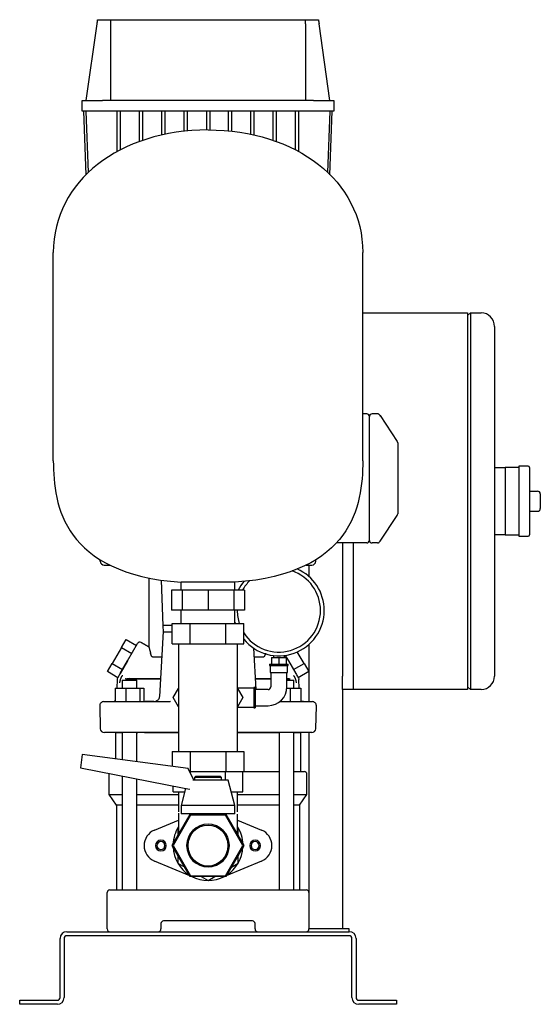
# Model space of a CAD drawing. Header units: millimetres. Extents: x 14 to 1263, y 13 to 745.
# Tile 3 of 3: x 876 to 1263, y 13 to 745. Entities that reach past the tile are written whole.
import ezdxf

# ---------------------------------------------------------------- set-up
doc = ezdxf.new("R2010")
doc.units = ezdxf.units.MM

msp = doc.modelspace()

# ---------------------------------------------------------------- linework, layer by layer
at = {"color": 7, "linetype": 'Continuous', "lineweight": 25}
for p, q in [((925.3, 685.29), (933.3, 742.21)), ((933.74, 745.29), (943.29, 745.29)), ((943.29, 745.29), (1088.31, 745.29)), ((943.3, 742.21), (943.3, 685.29)), ((1088.3, 742.21), (1088.3, 685.29)), ((1088.31, 745.29), (1097.87, 745.29)), ((1106.3, 685.29), (1098.3, 742.21)), ((922.3, 677.29), (922.3, 685.29)), ((922.3, 685.29), (937.3, 685.29)), ((1094.3, 685.29), (937.3, 685.29)), ((1094.3, 685.29), (1109.3, 685.29)), ((1109.3, 685.29), (1109.3, 677.29)), ((937.3, 677.29), (922.3, 677.29)), ((925.2, 630.06), (923.55, 677.29)), ((926.89, 631.81), (925.3, 677.29)), ((1094.3, 677.29), (937.3, 677.29)), ((948.3, 647.18), (948.3, 677.29)), ((950.8, 648.59), (950.8, 677.29)), ((964.87, 654.61), (964.87, 677.29)), ((967.37, 655.52), (967.37, 677.29)), ((981.43, 659.55), (981.43, 677.29)), ((983.93, 660.02), (983.93, 677.29)), ((997.99, 662.22), (997.99, 677.29)), ((1000.49, 662.5), (1000.49, 677.29)), ((1014.55, 677.29), (1014.55, 663.25)), ((1017.05, 677.29), (1017.05, 663.25)), ((1031.12, 662.5), (1031.12, 677.29)), ((1033.62, 662.22), (1033.62, 677.29)), ((1047.68, 660.02), (1047.68, 677.29)), ((1050.18, 659.55), (1050.18, 677.29)), ((1064.24, 655.52), (1064.24, 677.29)), ((1066.74, 654.61), (1066.74, 677.29)), ((1080.8, 648.59), (1080.8, 677.29)), ((1083.3, 647.18), (1083.3, 677.29)), ((1109.3, 677.29), (1094.3, 677.29)), ((1106.3, 677.29), (1104.72, 631.81)), ((1106.41, 630.06), (1108.05, 677.29)), ((900.8, 417.29), (900.8, 572.29)), ((1130.8, 417.29), (1130.8, 572.29)), ((1130.8, 527.29), (1208.8, 527.29)), ((1208.8, 527.29), (1208.8, 507.29)), ((1208.8, 525.29), (1210.8, 527.29)), ((1210.8, 527.29), (1210.8, 507.29)), ((1210.8, 527.29), (1218.8, 527.29)), ((1228.8, 517.29), (1228.8, 507.29)), ((1208.8, 507.29), (1208.8, 267.29)), ((1210.8, 507.29), (1210.8, 267.29)), ((1228.8, 507.29), (1228.8, 267.29)), ((1133.8, 452.29), (1130.8, 452.29)), ((1135.8, 444.29), (1135.8, 450.39)), ((1141.73, 452.29), (1137.7, 452.29)), ((1141.73, 452.29), (1141.73, 452.29)), ((1143.25, 451.6), (1142.89, 451.91)), ((1143.88, 450.49), (1143.69, 450.97)), ((1143.69, 450.97), (1156.47, 431.8)), ((1135.8, 364.29), (1135.8, 444.29)), ((1156.72, 431.21), (1156.47, 431.8)), ((1156.78, 430.98), (1156.61, 431.31)), ((1156.76, 430.76), (1156.76, 430.76)), ((1156.76, 430.76), (1156.8, 430.64)), ((1156.8, 427.36), (1156.8, 381.23)), ((1228.8, 412.29), (1236.8, 412.29)), ((1246.8, 412.29), (1236.8, 412.29)), ((1236.8, 412.29), (1236.8, 402.29)), ((1253.8, 413.29), (1246.8, 413.29)), ((1246.8, 413.29), (1246.8, 387.29)), ((1254.8, 412.29), (1254.8, 362.29)), ((1236.8, 402.29), (1236.8, 387.29)), ((1254.8, 394.79), (1260.8, 394.79)), ((1262.8, 392.79), (1262.8, 381.79)), ((1236.8, 387.29), (1236.8, 372.29)), ((1246.8, 387.29), (1246.8, 361.29)), ((1143.69, 357.62), (1156.47, 376.79)), ((1254.8, 379.79), (1260.8, 379.79)), ((1236.8, 372.29), (1236.8, 362.29)), ((1135.8, 362.19), (1135.8, 364.29)), ((1236.8, 362.29), (1228.8, 362.29)), ((1236.8, 362.29), (1246.8, 362.29)), ((1246.8, 361.29), (1253.8, 361.29)), ((1133.8, 356.29), (1111.25, 356.29)), ((1115.8, 356.29), (1115.8, 257.29)), ((1123.8, 356.29), (1123.8, 267.29)), ((1123.8, 356.29), (1123.8, 257.29)), ((1135.8, 358.19), (1135.8, 358.57)), ((1141.73, 356.29), (1137.7, 356.29)), ((1141.73, 356.29), (1141.74, 356.31)), ((1141.73, 356.29), (1141.83, 356.31)), ((1141.74, 356.31), (1141.83, 356.31)), ((1142.89, 356.68), (1143.25, 356.99)), ((1143.69, 357.62), (1143.89, 358.09)), ((935.66, 342.79), (935.66, 343.86)), ((938.66, 339.79), (942.88, 339.79)), ((1088.65, 339.79), (1092.95, 339.79)), ((1090.8, 339.79), (1090.8, 331.38)), ((1095.95, 342.79), (1095.95, 343.86)), ((971.8, 330.28), (971.8, 279.06)), ((980.89, 328.72), (982.27, 294.78)), ((1035.8, 327.01), (995.8, 327.01)), ((995.8, 321.29), (995.8, 327.01)), ((1035.8, 321.29), (1035.8, 327.01)), ((988.74, 321.29), (988.74, 306.29)), ((996.67, 321.29), (988.74, 321.29)), ((996.67, 321.29), (996.67, 306.29)), ((1015.8, 321.29), (996.67, 321.29)), ((1015.8, 321.29), (1015.8, 306.29)), ((1034.94, 321.29), (1015.8, 321.29)), ((1034.94, 321.29), (1034.94, 306.29)), ((1042.86, 321.29), (1034.94, 321.29)), ((1042.86, 321.29), (1042.86, 306.29)), ((996.67, 306.29), (988.74, 306.29)), ((995.8, 296.29), (995.8, 306.29)), ((1015.8, 306.29), (996.67, 306.29)), ((1034.94, 306.29), (1015.8, 306.29)), ((1042.86, 306.29), (1034.94, 306.29)), ((1035.8, 296.29), (1035.8, 306.29)), ((1037.5, 306.29), (1037.5, 306.09)), ((982.27, 294.78), (982.35, 290.23)), ((989.25, 294.79), (982.8, 294.79)), ((989.25, 281.29), (989.25, 296.29)), ((989.25, 296.29), (1002.52, 296.29)), ((1002.52, 281.29), (1002.52, 296.29)), ((1002.52, 296.29), (1029.08, 296.29)), ((1029.08, 281.29), (1029.08, 296.29)), ((1029.08, 296.29), (1042.36, 296.29)), ((1036.16, 296.29), (1035.8, 297.55)), ((1042.36, 281.29), (1042.36, 296.29)), ((982.35, 290.36), (979.62, 242.07)), ((982.89, 290.29), (989.25, 290.29)), ((951.38, 278.62), (944.45, 266.62)), ((951.38, 278.62), (954.84, 284.62)), ((951.38, 278.62), (959.17, 274.12)), ((954.84, 284.62), (962.64, 280.12)), ((955.94, 268.52), (963.47, 281.56)), ((966.2, 282.29), (971.8, 279.06)), ((971.8, 279.06), (966.2, 282.29)), ((989.25, 281.29), (1002.52, 281.29)), ((993.8, 281.29), (993.8, 266.29)), ((1002.52, 281.29), (1029.08, 281.29)), ((1029.08, 281.29), (1042.36, 281.29)), ((1037.8, 266.29), (1037.8, 281.29)), ((1090.8, 280.8), (1090.8, 238.29)), ((981.26, 271.37), (974.84, 271.37)), ((1051.69, 247.29), (1049.95, 278.07)), ((1056.77, 271.37), (1050.46, 271.37)), ((1062.95, 271.09), (1062.95, 266.09)), ((1062.95, 271.09), (1068.45, 271.09)), ((1064.35, 272.59), (1064.35, 271.09)), ((1068.45, 271.09), (1068.45, 266.09)), ((1068.45, 271.09), (1073.95, 271.09)), ((1072.55, 271.09), (1072.55, 272.59)), ((1073.26, 272.69), (1075.66, 268.52)), ((1073.95, 271.09), (1073.95, 266.09)), ((1087.16, 266.62), (1082.17, 275.25)), ((940.99, 260.62), (944.45, 266.62)), ((944.45, 266.62), (952.24, 262.12)), ((955.94, 268.52), (950.6, 259.26)), ((950.6, 259.26), (955.94, 268.52)), ((993.8, 266.29), (993.8, 216.29)), ((1037.8, 216.29), (1037.8, 266.29)), ((1061.45, 266.09), (1061.45, 265.09)), ((1061.45, 266.09), (1068.45, 266.09)), ((1061.45, 265.09), (1068.45, 265.09)), ((1061.95, 265.09), (1061.95, 260.09)), ((1068.45, 266.09), (1075.45, 266.09)), ((1068.45, 265.09), (1075.45, 265.09)), ((1074.95, 260.09), (1074.95, 265.09)), ((1075.45, 265.09), (1075.45, 266.09)), ((1075.66, 268.52), (1081.01, 259.26)), ((1079.36, 262.12), (1087.16, 266.62)), ((1087.16, 266.62), (1090.62, 260.62)), ((1208.8, 267.29), (1208.8, 247.29)), ((1210.8, 267.29), (1210.8, 247.29)), ((1228.8, 267.29), (1228.8, 257.29)), ((948.78, 256.12), (940.99, 260.62)), ((1061.95, 260.09), (1068.45, 260.09)), ((1062.45, 260.09), (1062.45, 249.29)), ((1068.45, 260.09), (1074.95, 260.09)), ((1074.45, 249.29), (1074.45, 260.09)), ((1090.62, 260.62), (1082.83, 256.12)), ((1115.8, 247.29), (1115.8, 257.29)), ((1123.8, 257.29), (1123.8, 247.29)), ((948.29, 254.78), (948.12, 248.29)), ((952.09, 254.29), (952.09, 248.29)), ((952.09, 254.29), (962.85, 254.29)), ((952.09, 254.29), (952.09, 254.29)), ((954.67, 255.29), (954.39, 255.25)), ((954.39, 255.25), (954.67, 255.29)), ((954.67, 255.29), (954.66, 255.39)), ((954.66, 255.39), (954.67, 255.29)), ((954.67, 255.29), (980.32, 255.29)), ((957.07, 255.4), (956.27, 255.29)), ((980.32, 255.29), (956.27, 255.29)), ((962.85, 248.29), (962.85, 254.29)), ((1051.27, 255.29), (1062.45, 255.29)), ((1062.45, 255.29), (1051.27, 255.29)), ((1074.45, 255.29), (1076.94, 255.29)), ((1075.34, 255.29), (1074.45, 255.29)), ((1074.45, 254.29), (1079.52, 254.29)), ((1075.34, 255.29), (1074.51, 255.4)), ((1079.52, 248.29), (1079.52, 254.29)), ((1079.52, 254.29), (1079.52, 254.29)), ((1083.49, 248.29), (1083.32, 254.78)), ((1210.8, 247.29), (1208.8, 249.29)), ((946.87, 248.29), (946.87, 238.29)), ((946.87, 248.29), (954.63, 248.29)), ((954.63, 248.29), (954.63, 238.29)), ((954.63, 248.29), (965.22, 248.29)), ((965.22, 248.29), (965.22, 238.29)), ((965.22, 248.29), (968.06, 248.29)), ((968.06, 248.29), (968.06, 238.29)), ((989.82, 241.29), (993.8, 248.19)), ((1049.95, 248.29), (1037.8, 248.29)), ((1037.8, 248.19), (1041.78, 241.29)), ((1050.95, 248.79), (1049.95, 248.79)), ((1049.95, 248.79), (1049.95, 241.29)), ((1050.95, 248.79), (1050.95, 241.29)), ((1060.45, 247.29), (1050.95, 247.29)), ((1074.42, 248.29), (1076.98, 248.29)), ((1076.98, 248.29), (1076.98, 238.29)), ((1076.98, 248.29), (1084.74, 248.29)), ((1084.74, 248.29), (1084.74, 238.29)), ((1123.8, 247.29), (1115.8, 247.29)), ((1115.8, 247.29), (1115.8, 69.29)), ((1208.8, 247.29), (1123.8, 247.29)), ((1218.8, 247.29), (1210.8, 247.29)), ((935.28, 235.21), (935.73, 218.21)), ((938.28, 238.29), (945.27, 238.29)), ((945.27, 238.29), (957.47, 238.29)), ((957.47, 238.29), (961.38, 238.29)), ((968.06, 238.29), (975.32, 238.29)), ((968.06, 238.29), (975.31, 238.29)), ((975.55, 238.29), (969.13, 238.29)), ((974.31, 238.29), (974.3, 238.29)), ((976.89, 238.29), (978.05, 238.29)), ((977.17, 238.29), (977.99, 238.29)), ((978.05, 238.29), (977.17, 238.29)), ((987.97, 238.3), (986.29, 238.24)), ((986.52, 238.29), (986.44, 238.19)), ((986.52, 238.29), (987.72, 238.31)), ((993.8, 234.4), (989.82, 241.29)), ((1041.78, 241.29), (1037.8, 234.4)), ((1037.8, 234.29), (1049.95, 234.29)), ((1049.95, 241.29), (1049.95, 233.79)), ((1050.95, 241.29), (1050.95, 233.79)), ((1050.95, 235.29), (1060.45, 235.29)), ((1069.02, 238.29), (1070.23, 238.29)), ((1070.23, 238.29), (1074.14, 238.29)), ((1074.14, 238.29), (1086.34, 238.29)), ((1086.87, 238.29), (1084.74, 238.29)), ((1086.34, 238.29), (1093.33, 238.29)), ((1095.88, 218.21), (1096.33, 235.21)), ((1049.95, 233.79), (1050.95, 233.79)), ((945.7, 215.29), (938.73, 215.29)), ((961.29, 215.29), (945.7, 215.29)), ((947.05, 215.29), (947.05, 195.68)), ((947.05, 215.29), (952.09, 215.29)), ((952.09, 215.29), (952.09, 195.02)), ((962.85, 193.59), (962.85, 215.29)), ((962.85, 215.29), (963.68, 215.29)), ((968.6, 215.29), (993.8, 215.29)), ((993.8, 215.29), (971.48, 215.29)), ((993.8, 216.29), (993.8, 201.29)), ((1037.8, 201.29), (1037.8, 216.29)), ((1037.8, 215.29), (1068.76, 215.29)), ((1060.12, 215.29), (1037.8, 215.29)), ((1068.76, 215.29), (1068.76, 98.29)), ((1085.91, 215.29), (1070.32, 215.29)), ((1079.52, 98.29), (1079.52, 215.29)), ((1079.52, 215.29), (1084.55, 215.29)), ((1084.55, 215.29), (1084.55, 186.29)), ((1092.88, 215.29), (1085.91, 215.29)), ((1090.8, 215.29), (1090.8, 96.29)), ((922.21, 198.98), (920.9, 189.09)), ((1000.97, 188.53), (922.21, 198.98)), ((989.25, 201.29), (989.25, 190.09)), ((989.25, 201.29), (1002.52, 201.29)), ((1002.52, 201.29), (1002.52, 186.29)), ((1002.52, 201.29), (1029.08, 201.29)), ((1029.08, 201.29), (1029.08, 186.29)), ((1029.08, 201.29), (1042.36, 201.29)), ((1042.36, 201.29), (1042.36, 186.29)), ((920.9, 189.09), (998.16, 174.07)), ((942.3, 169.15), (942.3, 184.29)), ((952.09, 183.03), (952.09, 98.29)), ((1005.37, 179.94), (1000.97, 188.53)), ((1002.11, 186.29), (1002.52, 186.29)), ((1002.52, 186.29), (1029.08, 186.29)), ((1002.81, 184.93), (1002.81, 186.29)), ((1028.79, 179.94), (1028.79, 186.29)), ((1029.08, 186.29), (1042.36, 186.29)), ((1041.78, 171.29), (1041.78, 186.29)), ((1042.36, 186.29), (1068.76, 186.29)), ((1079.52, 186.29), (1087.3, 186.29)), ((1089.3, 169.15), (1089.3, 184.29)), ((962.85, 98.29), (962.85, 180.94)), ((989.82, 171.29), (989.82, 175.69)), ((1015.8, 179.94), (1004.62, 179.94)), ((1006.8, 182.94), (1005.8, 181.94)), ((1005.8, 181.94), (1005.8, 179.94)), ((1015.8, 181.94), (1005.8, 181.94)), ((1006.8, 182.94), (1015.8, 182.94)), ((1015.8, 182.94), (1024.8, 182.94)), ((1025.8, 181.94), (1015.8, 181.94)), ((1030.8, 179.94), (1015.8, 179.94)), ((1025.8, 181.94), (1024.8, 182.94)), ((1025.8, 179.94), (1025.8, 181.94)), ((1035.8, 161.19), (1030.8, 179.94)), ((942.3, 169.15), (952.09, 169.15)), ((947.8, 161.29), (942.3, 169.15)), ((962.85, 169.15), (993.8, 169.15)), ((989.82, 171.29), (998.5, 171.29)), ((993.8, 171.29), (993.8, 156.29)), ((999.18, 173.84), (995.8, 161.19)), ((998.16, 174.07), (1002.28, 173.13)), ((1033.11, 171.29), (1041.78, 171.29)), ((1037.8, 156.29), (1037.8, 171.29)), ((1037.8, 169.15), (1068.76, 169.15)), ((1079.52, 169.15), (1089.3, 169.15)), ((1083.8, 161.29), (1089.3, 169.15)), ((952.09, 161.29), (947.8, 161.29)), ((947.8, 161.29), (947.8, 98.29)), ((993.8, 161.29), (962.85, 161.29)), ((995.8, 161.19), (995.8, 154.94)), ((1015.8, 161.19), (995.8, 161.19)), ((1035.8, 161.19), (1015.8, 161.19)), ((1035.8, 154.94), (1035.8, 161.19)), ((1068.76, 161.29), (1037.8, 161.29)), ((1083.8, 161.29), (1079.52, 161.29)), ((1083.8, 161.29), (1083.8, 98.29)), ((989.25, 131.29), (1002.52, 154.29)), ((1002.81, 153.79), (989.82, 131.29)), ((993.8, 155.39), (993.8, 139.19)), ((1015.8, 154.94), (995.8, 154.94)), ((1002.52, 154.29), (1005.8, 154.29)), ((1028.79, 153.79), (1002.81, 153.79)), ((1005.8, 154.94), (1005.8, 153.79)), ((1035.8, 154.94), (1015.8, 154.94)), ((1025.8, 153.79), (1025.8, 154.94)), ((1025.8, 154.29), (1029.08, 154.29)), ((1041.78, 131.29), (1028.79, 153.79)), ((1029.08, 154.29), (1042.36, 131.29)), ((1037.8, 139.19), (1037.8, 154.68)), ((975.98, 142.82), (993.8, 150.27)), ((1037.8, 150.27), (1055.62, 142.82)), ((993.8, 144.57), (993.3, 144.28)), ((993.3, 144.28), (993.3, 138.32)), ((1038.3, 144.28), (1037.8, 144.57)), ((1038.3, 138.32), (1038.3, 144.28)), ((1002.52, 108.29), (989.25, 131.29)), ((989.82, 131.29), (1002.81, 108.79)), ((1028.79, 108.79), (1041.78, 131.29)), ((1042.36, 131.29), (1029.08, 108.29)), ((1002.24, 108.78), (975.98, 119.76)), ((993.3, 124.26), (993.3, 118.3)), ((993.3, 118.3), (998.47, 115.32)), ((1055.62, 119.76), (1029.36, 108.78)), ((1033.14, 115.32), (1038.3, 118.3)), ((1038.3, 118.3), (1038.3, 124.26)), ((1029.08, 108.29), (1002.52, 108.29)), ((1002.81, 108.79), (1028.79, 108.79)), ((1005.77, 107.3), (1003.41, 108.29)), ((1010.64, 108.29), (1015.8, 105.31)), ((1015.8, 105.31), (1020.97, 108.29)), ((1028.2, 108.29), (1025.83, 107.3)), ((940.8, 69.29), (940.8, 96.29)), ((942.8, 98.29), (953.8, 98.29)), ((953.8, 98.29), (1077.8, 98.29)), ((1077.8, 98.29), (1088.8, 98.29)), ((1090.8, 96.29), (1090.8, 69.29)), ((980.8, 73.29), (980.8, 69.29)), ((1048.8, 75.29), (982.8, 75.29)), ((1050.8, 69.29), (1050.8, 73.29)), ((910.8, 67.29), (1120.8, 67.29)), ((1120.8, 69.29), (1090.8, 69.29)), ((1120.8, 67.29), (1120.8, 69.29)), ((905.8, 18.29), (905.8, 62.29)), ((908.8, 62.29), (908.8, 18.29)), ((1120.8, 64.29), (910.8, 64.29)), ((1122.8, 18.29), (1122.8, 62.29)), ((1125.8, 62.29), (1125.8, 18.29)), ((875.8, 13.29), (875.8, 16.29)), ((875.8, 16.29), (880.8, 16.29)), ((880.8, 16.29), (903.8, 16.29)), ((1127.8, 16.29), (1150.8, 16.29)), ((1150.8, 16.29), (1155.8, 16.29)), ((1155.8, 16.29), (1155.8, 13.29)), ((880.8, 13.29), (875.8, 13.29)), ((903.8, 13.29), (880.8, 13.29)), ((1150.8, 13.29), (1127.8, 13.29)), ((1155.8, 13.29), (1150.8, 13.29))]:
    msp.add_line(p, q, dxfattribs=at)
at = {"color": 7, "linetype": 'Continuous', "lineweight": 25, "flags": 128}
for points in [[(971.49, 238.29), (973.35, 238.29), (975.22, 238.29), (977.09, 238.29), (978.97, 238.29), (980.85, 238.29), (982.73, 238.29), (984.62, 238.29), (986.52, 238.29)], [(942.3, 184.29), (942.34, 184.68), (942.4, 184.91)]]:
    msp.add_lwpolyline(points, dxfattribs=at)
at = {"color": 7, "linetype": 'Continuous', "lineweight": 25}
for centre, radius, start, end in [((1218.8, 517.29), 10, 0, 90), ((1133.81, 450.29), 2, 2.86594, 90.07166), ((1137.7, 450.39), 1.9, 90, 180), ((1141.73, 450.29), 2, 32.47022, 64.6236), ((1154.8, 430.69), 2, 358.58115, 33.72088), ((1253.8, 412.29), 1, 360, 90), ((1260.8, 392.79), 2, 0, 90), ((1260.8, 381.79), 2, 270, 0), ((1154.8, 377.9), 2, 326.30993, 0), ((1253.8, 362.29), 1, 270, 0), ((1133.8, 358.29), 2, 270, 360), ((1137.7, 358.19), 1.9, 180, 270), ((1141.74, 358.29), 2, 295.33745, 328.26974), ((938.66, 342.79), 3, 180, 270), ((1068.45, 306.09), 33.75, 0, 66.31802), ((1092.95, 342.79), 3, 270, 0), ((1068.45, 306.09), 30.95, 0, 71.50005), ((1068.45, 306.09), 33.75, 139.87749, 153.23255), ((1068.45, 306.09), 30.95, 134.52607, 150.58613), ((1068.45, 306.09), 30.95, 180, 198.45983), ((1068.45, 306.09), 33.75, 219.36755, 0), ((1068.45, 306.09), 30.95, 212.53815, 0), ((965.2, 280.56), 2, 60, 150), ((1218.8, 257.29), 10, 270, 0), ((1060.45, 249.29), 2, 270, 0), ((1060.45, 249.29), 14, 270, 0), ((938.28, 235.29), 3, 90.00017, 181.5), ((944.74, 241.49), 3.2, 270, 311.73701), ((1086.87, 241.49), 3.2, 228.26299, 270), ((1093.33, 235.29), 3, 358.5, 89.99983), ((938.73, 218.29), 3, 181.5, 270), ((1092.88, 218.29), 3, 270.00017, 358.5), ((1087.3, 184.29), 2, 0, 90), ((1015.8, 131.29), 15.88, 0, 180), ((980.8, 131.29), 12.5, 112.68809, 180), ((1015.8, 131.29), 26, 147.79577, 177.79577), ((1015.8, 131.29), 15, 0, 180), ((1015.8, 131.29), 26, 2.20423, 32.20423), ((1050.8, 131.29), 12.5, 292.68809, 67.31191), ((980.8, 131.29), 4, 0, 180), ((980.8, 131.29), 3, 0, 180), ((1050.8, 131.29), 4, 0, 180), ((1050.8, 131.29), 3, 0, 180), ((980.8, 131.29), 12.5, 180, 247.31191), ((980.8, 131.29), 4, 180, 0), ((980.8, 131.29), 3, 180, 0), ((1015.8, 131.29), 26, 182.20423, 237.79577), ((1015.8, 131.29), 15.88, 180, 0), ((1015.8, 131.29), 15, 180, 0), ((1015.8, 131.29), 26, 302.20423, 357.79577), ((1050.8, 131.29), 4, 180, 0), ((1050.8, 131.29), 3, 180, 0), ((1015.8, 131.29), 26, 242.20423, 297.79577), ((942.8, 96.29), 2, 90, 180), ((1088.8, 96.29), 2, 0, 90), ((982.8, 73.29), 2, 90, 180), ((1048.8, 73.29), 2, 0, 90), ((910.8, 62.29), 5, 90, 180), ((942.8, 69.29), 2, 180, 270), ((978.8, 69.29), 2, 270, 0), ((1052.8, 69.29), 2, 180, 270), ((1088.8, 69.29), 2, 270, 0), ((1120.8, 62.29), 5, 0, 90), ((910.8, 62.29), 2, 90, 180), ((1120.8, 62.29), 2, 0, 90), ((903.8, 18.29), 2, 270, 0), ((903.8, 18.29), 5, 270, 0), ((1127.8, 18.29), 5, 180, 270), ((1127.8, 18.29), 2, 180, 270)]:
    msp.add_arc(centre, radius, start, end, dxfattribs=at)
for points in [[(933.3, 742.21), (933.45, 743.24), (933.59, 744.27), (933.74, 745.29)], [(943.29, 745.29), (943.3, 744.27), (943.3, 743.24), (943.3, 742.21)], [(1088.3, 742.21), (1088.3, 743.24), (1088.31, 744.27), (1088.31, 745.29)], [(1097.87, 745.29), (1098.01, 744.27), (1098.16, 743.24), (1098.3, 742.21)], [(1015.8, 663.29), (950.29, 663.29), (900.8, 625.44), (900.8, 572.29)], [(1015.8, 663.29), (1081.32, 663.29), (1130.8, 625.44), (1130.8, 572.29)], [(900.8, 417.29), (900.8, 383.74), (908.59, 333.57), (995.8, 327.01)], [(1130.8, 417.29), (1130.8, 383.74), (1123.01, 333.57), (1035.8, 327.01)], [(1081.01, 259.26), (1081.69, 258.09), (1082.71, 256.32), (1083.05, 255.73), (1083.05, 255.73)], [(948.56, 255.73), (948.39, 255.45), (948.3, 255.11), (948.29, 254.78)], [(956.27, 255.29), (956.03, 255.29), (955.8, 255.29), (955.56, 255.29)], [(1076.05, 255.29), (1075.81, 255.29), (1075.57, 255.29), (1075.34, 255.29)], [(1083.05, 255.73), (1083.21, 255.45), (1083.31, 255.11), (1083.32, 254.78)]]:
    msp.add_open_spline(points, degree=3, dxfattribs=at)
for points, knots in [([(1143.08, 451.77), (1142.97, 451.85), (1142.77, 452.02), (1142.4, 452.18), (1142.02, 452.28), (1141.76, 452.28), (1141.73, 452.29)], [0, 0, 0, 0, 0.252386, 0.506441, 0.757181, 1, 1, 1, 1]), ([(1143.69, 450.97), (1143.59, 451.11), (1143.45, 451.32), (1143.43, 451.35), (1143.42, 451.36)], [0, 0, 0, 0, 0.6600326, 1, 1, 1, 1]), ([(1156.8, 430.64), (1156.8, 430.59), (1156.8, 430.55), (1156.8, 430.27), (1156.8, 429.65), (1156.8, 428.62), (1156.8, 427.8), (1156.8, 427.36)], [0, 0, 0, 0, 0.044863, 0.255091, 0.452718, 0.702688, 1, 1, 1, 1]), ([(1156.8, 381.23), (1156.8, 380.71), (1156.8, 380.25), (1156.8, 379.45), (1156.8, 379.1), (1156.8, 378.53), (1156.8, 378.3), (1156.8, 377.98), (1156.8, 377.9), (1156.8, 377.9)], [0, 0, 0, 0, 0.25, 0.25, 0.5, 0.5, 0.75, 0.75, 1, 1, 1, 1]), ([(1135.8, 358.57), (1135.8, 358.58), (1135.8, 358.62), (1135.8, 358.7), (1135.8, 358.81), (1135.8, 358.96), (1135.8, 359.18), (1135.8, 359.5), (1135.8, 359.94), (1135.8, 360.44), (1135.8, 360.89), (1135.8, 361.26), (1135.8, 361.56), (1135.8, 361.87), (1135.8, 362.08), (1135.8, 362.19)], [0, 0, 0, 0, 0.031951, 0.073396, 0.124305, 0.184643, 0.25437, 0.365266, 0.499716, 0.626523, 0.745227, 0.80842, 0.871817, 0.936863, 1, 1, 1, 1]), ([(1141.73, 356.29), (1141.76, 356.3), (1142.02, 356.3), (1142.4, 356.4), (1142.77, 356.56), (1142.97, 356.73), (1143.08, 356.81)], [0, 0, 0, 0, 0.2428187, 0.4935592, 0.747614, 1, 1, 1, 1]), ([(1143.44, 357.24), (1143.45, 357.26), (1143.47, 357.3), (1143.6, 357.49), (1143.69, 357.62)], [0, 0, 0, 0, 0.388398, 1, 1, 1, 1]), ([(982.27, 294.78), (982.28, 294.78), (982.28, 294.78), (982.35, 294.78), (982.46, 294.78), (982.61, 294.78), (982.74, 294.79), (982.8, 294.79)], [0, 0, 0, 0, 0.112937, 0.333882, 0.555811, 0.778093, 1, 1, 1, 1]), ([(982.35, 290.36), (982.36, 290.36), (982.35, 290.38), (982.43, 290.4), (982.51, 290.4), (982.6, 290.42), (982.67, 290.45), (982.75, 290.43), (982.81, 290.38), (982.86, 290.33), (982.89, 290.29)], [0, 0, 0, 0, 0.164578, 0.361387, 0.559286, 0.595575, 0.762788, 0.81063, 0.864617, 1, 1, 1, 1]), ([(971.8, 279.06), (971.8, 279.06), (971.8, 279.05), (971.81, 279.04), (971.81, 279.02), (971.82, 278.99), (971.83, 278.95), (971.85, 278.91), (971.86, 278.85), (971.9, 278.73), (971.97, 278.46), (972.11, 277.97), (972.29, 277.31), (972.48, 276.62), (972.65, 275.98), (972.79, 275.44), (972.94, 274.85), (973.04, 274.44), (973.09, 274.23)], [0, 0, 0, 0, 0.027094, 0.054182, 0.081282, 0.108411, 0.135587, 0.162828, 0.190151, 0.217574, 0.331792, 0.448321, 0.574796, 0.70506, 0.777094, 0.850158, 0.924409, 1, 1, 1, 1]), ([(974.84, 271.37), (974.81, 271.37), (974.77, 271.38), (974.7, 271.39), (974.63, 271.41), (974.56, 271.43), (974.49, 271.47), (974.36, 271.54), (974.18, 271.69), (973.96, 271.97), (973.73, 272.36), (973.56, 272.74), (973.41, 273.13), (973.3, 273.47), (973.18, 273.86), (973.12, 274.12), (973.09, 274.23)], [0, 0, 0, 0, 0.0292653, 0.0590243, 0.0892639, 0.1199708, 0.1511321, 0.1827358, 0.2882399, 0.403179, 0.5272034, 0.6763849, 0.7284469, 0.8323924, 0.9264547, 1, 1, 1, 1]), ([(1058.52, 274.23), (1058.5, 274.16), (1058.46, 274), (1058.39, 273.75), (1058.31, 273.49), (1058.22, 273.18), (1058.07, 272.8), (1057.91, 272.44), (1057.75, 272.15), (1057.61, 271.92), (1057.42, 271.69), (1057.22, 271.52), (1057.05, 271.43), (1056.91, 271.38), (1056.82, 271.38), (1056.77, 271.37)], [0, 0, 0, 0, 0.04778, 0.103552, 0.167578, 0.231231, 0.323601, 0.467172, 0.534372, 0.596865, 0.711819, 0.81727, 0.880082, 0.941025, 1, 1, 1, 1]), ([(948.7, 255.97), (948.7, 255.98), (948.76, 256.08), (949.14, 256.73), (949.77, 257.83), (950.32, 258.78), (950.6, 259.26)], [0, 0, 0, 0, 0.049807, 0.4103806, 0.7008653, 1, 1, 1, 1]), ([(950.27, 252.37), (950.28, 252.49), (950.31, 252.72), (950.36, 253.06), (950.42, 253.38), (950.49, 253.69), (950.55, 253.98), (950.62, 254.25), (950.69, 254.5), (950.76, 254.74), (950.82, 254.96), (950.89, 255.16), (950.98, 255.44), (951.11, 255.77), (951.28, 256.17), (951.45, 256.53), (951.63, 256.86), (951.81, 257.15), (951.99, 257.4), (952.16, 257.62), (952.29, 257.75), (952.35, 257.81)], [0, 0, 0, 0, 0.062312, 0.121701, 0.178181, 0.23176, 0.282443, 0.330231, 0.375125, 0.417124, 0.456229, 0.49244, 0.525755, 0.603689, 0.676138, 0.743148, 0.804781, 0.861124, 0.912307, 0.958511, 1, 1, 1, 1]), ([(1079.26, 257.81), (1079.29, 257.77), (1079.36, 257.7), (1079.46, 257.59), (1079.57, 257.46), (1079.67, 257.33), (1079.77, 257.18), (1079.88, 257.01), (1079.98, 256.84), (1080.09, 256.65), (1080.19, 256.45), (1080.29, 256.24), (1080.39, 256.01), (1080.49, 255.77), (1080.59, 255.52), (1080.7, 255.22), (1080.82, 254.83), (1080.97, 254.34), (1081.11, 253.76), (1081.24, 253.09), (1081.31, 252.62), (1081.34, 252.37)], [0, 0, 0, 0, 0.0233796, 0.048386, 0.0750823, 0.1035197, 0.1337395, 0.1657752, 0.1996538, 0.2353969, 0.2730222, 0.3125436, 0.3539724, 0.3973176, 0.4425864, 0.4897849, 0.5625165, 0.6498971, 0.7519246, 0.8686069, 1, 1, 1, 1]), ([(979.62, 242.07), (979.57, 241.74), (979.47, 240.99), (978.93, 239.95), (978.11, 239.06), (977.39, 238.72), (977.03, 238.55)], [0, 0, 0, 0, 0.234662, 0.486169, 0.745037, 1, 1, 1, 1]), ([(961.38, 238.29), (962.19, 238.29), (963.02, 238.29), (964.7, 238.29), (965.55, 238.29), (967.27, 238.29), (968.12, 238.29), (969.82, 238.29), (970.66, 238.29), (971.49, 238.29)], [0, 0, 0, 0, 0.25, 0.25, 0.5, 0.5, 0.75, 0.75, 1, 1, 1, 1]), ([(971.48, 215.29), (970.64, 215.29), (969.8, 215.29), (968.09, 215.29), (967.23, 215.29), (965.5, 215.29), (964.64, 215.29), (962.95, 215.29), (962.11, 215.29), (961.29, 215.29)], [0, 0, 0, 0, 0.25, 0.25, 0.5, 0.5, 0.75, 0.75, 1, 1, 1, 1]), ([(1070.32, 215.29), (1069.5, 215.29), (1068.66, 215.29), (1066.97, 215.29), (1066.11, 215.29), (1064.38, 215.29), (1063.52, 215.29), (1061.81, 215.29), (1060.96, 215.29), (1060.12, 215.29)], [0, 0, 0, 0, 0.25, 0.25, 0.5, 0.5, 0.75, 0.75, 1, 1, 1, 1])]:
    msp.add_open_spline(points, degree=3, knots=knots, dxfattribs=at)

doc.saveas('drawing.dxf')
